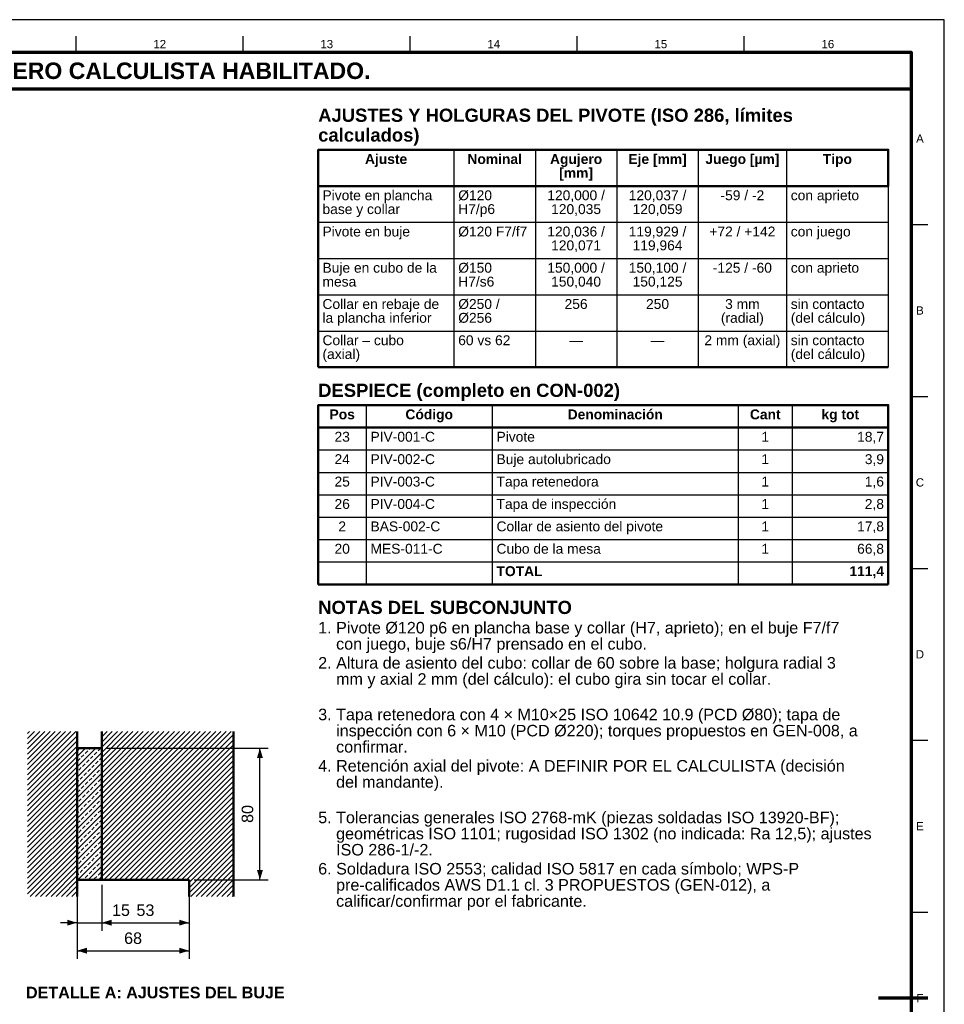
# Model space of a CAD drawing. Header units: millimetres. Extents: x 0 to 841, y 0 to 594.
# Tile 10 of 10: x 560 to 841, y 295 to 594. Entities that reach past the tile are written whole.
import ezdxf
from ezdxf.enums import TextEntityAlignment as Align

# ---------------------------------------------------------------- set-up
doc = ezdxf.new("R2010")
doc.units = ezdxf.units.MM
for name, color, linetype, lineweight in [('ACH', 7, 'CONTINUOUS', 13), ('COTA', 7, 'CONTINUOUS', 25), ('FINA', 7, 'CONTINUOUS', 25), ('MARCO', 7, 'CONTINUOUS', 70), ('TXT', 7, 'CONTINUOUS', 25), ('VIS', 7, 'CONTINUOUS', 50)]:
    doc.layers.add(name, color=color, linetype=linetype, lineweight=lineweight)
doc.styles.add('STD', font='LiberationSans-Regular.ttf')
doc.styles.add('STDB', font='LiberationSans-Bold.ttf')

msp = doc.modelspace()

# ---------------------------------------------------------------- hatches: boundary and pattern name
at = {"layer": 'ACH'}
h = msp.add_hatch(dxfattribs=at)
h.set_pattern_fill('ANSI31', scale=0.35)
h.paths.add_polyline_path([(577.82, 327.9), (562.82, 327.9), (562.82, 377.9), (577.82, 377.9)])
h = msp.add_hatch(dxfattribs=at)
h.set_pattern_fill('ANSI31', scale=0.35)
h.paths.add_polyline_path([(625.32, 327.9), (611.82, 327.9), (611.82, 332.9), (585.32, 332.9), (585.32, 377.9), (625.32, 377.9)])
h = msp.add_hatch(dxfattribs=at)
h.set_pattern_fill('ANSI33', scale=0.35)
h.paths.add_polyline_path([(585.32, 332.9), (577.82, 332.9), (577.82, 372.9), (585.32, 372.9)])

# ---------------------------------------------------------------- linework, layer by layer
at = {"layer": 'COTA'}
for p, q in [((586.82, 372.9), (635.82, 372.9)), ((633.32, 332.9), (633.32, 372.9)), ((613.32, 332.9), (635.82, 332.9)), ((577.82, 331.4), (577.82, 317.4)), ((577.82, 331.4), (577.82, 308.9)), ((585.32, 331.4), (585.32, 317.4)), ((585.32, 331.4), (585.32, 317.4)), ((611.82, 331.4), (611.82, 317.4)), ((611.82, 331.4), (611.82, 308.9)), ((577.82, 319.9), (572.82, 319.9)), ((577.82, 319.9), (585.32, 319.9)), ((585.32, 319.9), (590.32, 319.9)), ((585.32, 319.9), (611.82, 319.9)), ((585.32, 319.9), (594.97, 319.9)), ((577.82, 311.4), (611.82, 311.4))]:
    msp.add_line(p, q, dxfattribs=at)
for points in [[(633.32, 372.9), (632.42, 369.9), (634.22, 369.9)], [(633.32, 332.9), (634.22, 335.9), (632.42, 335.9)], [(577.82, 319.9), (574.82, 320.8), (574.82, 319)], [(585.32, 319.9), (588.32, 319), (588.32, 320.8)], [(585.32, 319.9), (588.32, 319), (588.32, 320.8)], [(611.82, 319.9), (608.82, 320.8), (608.82, 319)], [(577.82, 311.4), (580.82, 310.5), (580.82, 312.3)], [(611.82, 311.4), (608.82, 312.3), (608.82, 310.5)]]:
    msp.add_solid(points, dxfattribs=at)
at = {"layer": 'FINA'}
for p, q in [((577.56, 584), (577.56, 589)), ((628.25, 584), (628.25, 589)), ((678.94, 584), (678.94, 589)), ((729.62, 584), (729.62, 589)), ((780.31, 584), (780.31, 589)), ((692.19, 554.5), (692.19, 488.5)), ((716.9, 554.5), (716.9, 488.5)), ((741.62, 554.5), (741.62, 488.5)), ((766.33, 554.5), (766.33, 488.5)), ((793.11, 554.5), (793.11, 488.5)), ((824, 554.5), (824, 488.5)), ((651, 543.5), (824, 543.5)), ((651, 532.5), (824, 532.5)), ((831, 531.82), (836, 531.82)), ((651, 521.5), (824, 521.5)), ((651, 510.5), (824, 510.5)), ((651, 499.5), (824, 499.5)), ((831, 479.64), (836, 479.64)), ((665.57, 477), (665.57, 422.6)), ((703.81, 477), (703.81, 422.6)), ((778.47, 477), (778.47, 422.6)), ((794.86, 477), (794.86, 422.6)), ((651, 470.2), (824, 470.2)), ((651, 463.4), (824, 463.4)), ((651, 456.6), (824, 456.6)), ((651, 449.8), (824, 449.8)), ((651, 443), (824, 443)), ((651, 436.2), (824, 436.2)), ((651, 429.4), (824, 429.4)), ((831, 427.45), (836, 427.45)), ((831, 375.27), (836, 375.27)), ((831, 323.09), (836, 323.09))]:
    msp.add_line(p, q, dxfattribs=at)
msp.add_lwpolyline([(0, 0), (841, 0), (841, 594), (0, 594)], close=True, dxfattribs=at)
at = {"layer": 'MARCO'}
msp.add_line((836, 297), (821, 297), dxfattribs=at)
for points in [[(20, 10), (831, 10), (831, 584), (20, 584)], [(20, 573), (831, 573), (831, 584), (20, 584)]]:
    msp.add_lwpolyline(points, close=True, dxfattribs=at)
at = {"layer": 'VIS'}
for p, q in [((651, 554.5), (651, 488.5)), ((651, 488.5), (824, 488.5)), ((651, 477), (651, 422.6)), ((824, 477), (824, 422.6)), ((651, 422.6), (824, 422.6))]:
    msp.add_line(p, q, dxfattribs=at)
for points in [[(651, 543.5), (824, 543.5), (824, 554.5), (651, 554.5)], [(651, 470.2), (824, 470.2), (824, 477), (651, 477)]]:
    msp.add_lwpolyline(points, close=True, dxfattribs=at)
for points in [[(577.82, 327.9), (577.82, 377.9)], [(585.32, 332.9), (585.32, 377.9)], [(625.32, 327.9), (625.32, 377.9)], [(585.32, 372.9), (577.82, 372.9)], [(577.82, 332.9), (577.82, 372.9)], [(585.32, 332.9), (585.32, 372.9)], [(585.32, 332.9), (577.82, 332.9)], [(611.82, 332.9), (585.32, 332.9)], [(611.82, 327.9), (611.82, 332.9)]]:
    msp.add_lwpolyline(points, dxfattribs=at)

# ---------------------------------------------------------------- texts
at = {"layer": 'TXT'}
for s, height, style, p in [('12', 2.5, 'STD', (602.91, 586.6)), ('13', 2.5, 'STD', (653.59, 586.6)), ('14', 2.5, 'STD', (704.28, 586.6)), ('15', 2.5, 'STD', (754.97, 586.6)), ('16', 2.5, 'STD', (805.66, 586.6)), ('ESTOS PLANOS NO SON VÁLIDOS PARA FABRICACIÓN HASTA SU REVISIÓN Y APROBACIÓN POR UN INGENIERO CALCULISTA HABILITADO.', 5, 'STDB', (425.5, 578.5)), ('A', 2.5, 'STD', (833.6, 557.91)), ('Ajuste', 3, 'STDB', (671.6, 551.7)), ('Nominal', 3, 'STDB', (704.55, 551.7)), ('Agujero', 3, 'STDB', (729.26, 551.7)), ('Eje [mm]', 3, 'STDB', (753.98, 551.7)), ('Juego [µm]', 3, 'STDB', (779.72, 551.7)), ('Tipo', 3, 'STDB', (808.55, 551.7)), ('[mm]', 3, 'STDB', (729.26, 547.5)), ('120,000 /', 3, 'STD', (729.26, 540.7)), ('120,037 /', 3, 'STD', (753.98, 540.7)), ('-59 / -2', 3, 'STD', (779.72, 540.7)), ('120,035', 3, 'STD', (729.26, 536.5)), ('120,059', 3, 'STD', (753.98, 536.5)), ('120,036 /', 3, 'STD', (729.26, 529.7)), ('119,929 /', 3, 'STD', (753.98, 529.7)), ('+72 / +142', 3, 'STD', (779.72, 529.7)), ('120,071', 3, 'STD', (729.26, 525.5)), ('119,964', 3, 'STD', (753.98, 525.5)), ('150,000 /', 3, 'STD', (729.26, 518.7)), ('150,100 /', 3, 'STD', (753.98, 518.7)), ('-125 / -60', 3, 'STD', (779.72, 518.7)), ('150,040', 3, 'STD', (729.26, 514.5)), ('150,125', 3, 'STD', (753.98, 514.5)), ('256', 3, 'STD', (729.26, 507.7)), ('250', 3, 'STD', (753.98, 507.7)), ('3 mm', 3, 'STD', (779.72, 507.7)), ('(radial)', 3, 'STD', (779.72, 503.5)), ('B', 2.5, 'STD', (833.6, 505.73)), ('—', 3, 'STD', (729.26, 496.7)), ('—', 3, 'STD', (753.98, 496.7)), ('2 mm (axial)', 3, 'STD', (779.72, 496.7)), ('Pos', 3, 'STDB', (658.28, 474.2)), ('Código', 3, 'STDB', (684.69, 474.2)), ('Denominación', 3, 'STDB', (741.14, 474.2)), ('Cant', 3, 'STDB', (786.67, 474.2)), ('kg tot', 3, 'STDB', (809.43, 474.2)), ('23', 3, 'STD', (658.28, 467.4)), ('1', 3, 'STD', (786.67, 467.4)), ('24', 3, 'STD', (658.28, 460.6)), ('1', 3, 'STD', (786.67, 460.6)), ('25', 3, 'STD', (658.28, 453.8)), ('1', 3, 'STD', (786.67, 453.8)), ('C', 2.5, 'STD', (833.6, 453.55)), ('26', 3, 'STD', (658.28, 447)), ('1', 3, 'STD', (786.67, 447)), ('2', 3, 'STD', (658.28, 440.2)), ('1', 3, 'STD', (786.67, 440.2)), ('20', 3, 'STD', (658.28, 433.4)), ('1', 3, 'STD', (786.67, 433.4)), ('D', 2.5, 'STD', (833.6, 401.36)), ('E', 2.5, 'STD', (833.6, 349.18)), ('F', 2.5, 'STD', (833.6, 297))]:
    msp.add_text(s, height=height, dxfattribs=dict(at, style=style)).set_placement(p, align=Align.MIDDLE_CENTER)
for s, height, style, p in [('AJUSTES Y HOLGURAS DEL PIVOTE (ISO 286, límites', 4, 'STDB', (651, 567)), ('calculados)', 4, 'STDB', (651, 561)), ('DESPIECE (completo en CON-002)', 4, 'STDB', (651, 483.5)), ('NOTAS DEL SUBCONJUNTO', 4, 'STDB', (651, 417.6)), ('1. Pivote Ø120 p6 en plancha base y collar (H7, aprieto); en el buje F7/f7', 3.5, 'STD', (651, 411.2)), ('    con juego, buje s6/H7 prensado en el cubo.', 3.5, 'STD', (651, 406.3)), ('2. Altura de asiento del cubo: collar de 60 sobre la base; holgura radial 3', 3.5, 'STD', (651, 400.52)), ('    mm y axial 2 mm (del cálculo): el cubo gira sin tocar el collar.', 3.5, 'STD', (651, 395.62)), ('3. Tapa retenedora con 4 × M10×25 ISO 10642 10.9 (PCD Ø80); tapa de', 3.5, 'STD', (651, 384.85)), ('    inspección con 6 × M10 (PCD Ø220); torques propuestos en GEN-008, a', 3.5, 'STD', (651, 379.95)), ('    confirmar.', 3.5, 'STD', (651, 375.05)), ('4. Retención axial del pivote: A DEFINIR POR EL CALCULISTA (decisión', 3.5, 'STD', (651, 369.28)), ('    del mandante).', 3.5, 'STD', (651, 364.38)), ('5. Tolerancias generales ISO 2768-mK (piezas soldadas ISO 13920-BF);', 3.5, 'STD', (651, 353.6)), ('    geométricas ISO 1101; rugosidad ISO 1302 (no indicada: Ra 12,5); ajustes', 3.5, 'STD', (651, 348.7)), ('    ISO 286-1/-2.', 3.5, 'STD', (651, 343.8)), ('6. Soldadura ISO 2553; calidad ISO 5817 en cada símbolo; WPS-P', 3.5, 'STD', (651, 338.03)), ('    pre-calificados AWS D1.1 cl. 3 PROPUESTOS (GEN-012), a', 3.5, 'STD', (651, 333.13)), ('    calificar/confirmar por el fabricante.', 3.5, 'STD', (651, 328.23))]:
    msp.add_text(s, height=height, dxfattribs=dict(at, style=style)).set_placement(p, align=Align.TOP_LEFT)
for s, style, p in [('Pivote en plancha', 'STD', (652.3, 540.7)), ('Ø120', 'STD', (693.49, 540.7)), ('con aprieto', 'STD', (794.41, 540.7)), ('base y collar', 'STD', (652.3, 536.5)), ('H7/p6', 'STD', (693.49, 536.5)), ('Pivote en buje', 'STD', (652.3, 529.7)), ('Ø120 F7/f7', 'STD', (693.49, 529.7)), ('con juego', 'STD', (794.41, 529.7)), ('Buje en cubo de la', 'STD', (652.3, 518.7)), ('Ø150', 'STD', (693.49, 518.7)), ('con aprieto', 'STD', (794.41, 518.7)), ('mesa', 'STD', (652.3, 514.5)), ('H7/s6', 'STD', (693.49, 514.5)), ('Collar en rebaje de', 'STD', (652.3, 507.7)), ('Ø250 /', 'STD', (693.49, 507.7)), ('sin contacto', 'STD', (794.41, 507.7)), ('la plancha inferior', 'STD', (652.3, 503.5)), ('Ø256', 'STD', (693.49, 503.5)), ('(del cálculo)', 'STD', (794.41, 503.5)), ('Collar – cubo', 'STD', (652.3, 496.7)), ('60 vs 62', 'STD', (693.49, 496.7)), ('sin contacto', 'STD', (794.41, 496.7)), ('(axial)', 'STD', (652.3, 492.5)), ('(del cálculo)', 'STD', (794.41, 492.5)), ('PIV-001-C', 'STD', (666.87, 467.4)), ('Pivote', 'STD', (705.11, 467.4)), ('PIV-002-C', 'STD', (666.87, 460.6)), ('Buje autolubricado', 'STD', (705.11, 460.6)), ('PIV-003-C', 'STD', (666.87, 453.8)), ('Tapa retenedora', 'STD', (705.11, 453.8)), ('PIV-004-C', 'STD', (666.87, 447)), ('Tapa de inspección', 'STD', (705.11, 447)), ('BAS-002-C', 'STD', (666.87, 440.2)), ('Collar de asiento del pivote', 'STD', (705.11, 440.2)), ('MES-011-C', 'STD', (666.87, 433.4)), ('Cubo de la mesa', 'STD', (705.11, 433.4)), ('TOTAL', 'STDB', (705.11, 426.6))]:
    msp.add_text(s, height=3, dxfattribs=dict(at, style=style)).set_placement(p, align=Align.MIDDLE_LEFT)
for s, style, p in [('18,7', 'STD', (822.7, 467.4)), ('3,9', 'STD', (822.7, 460.6)), ('1,6', 'STD', (822.7, 453.8)), ('2,8', 'STD', (822.7, 447)), ('17,8', 'STD', (822.7, 440.2)), ('66,8', 'STD', (822.7, 433.4)), ('111,4', 'STDB', (822.7, 426.6))]:
    msp.add_text(s, height=3, dxfattribs=dict(at, style=style)).set_placement(p, align=Align.MIDDLE_RIGHT)
at = {"layer": 'TXT', "style": 'STD'}
msp.add_text('80', height=3.5, rotation=90, dxfattribs=at).set_placement((632.32, 352.9), align=Align.BOTTOM_CENTER)
at = {"layer": 'TXT'}
for s, style, p in [('15', 'STD', (591.15, 320.9)), ('53', 'STD', (598.57, 320.9)), ('68', 'STD', (594.82, 312.4)), ('DETALLE A: AJUSTES DEL BUJE', 'STDB', (601.57, 295.9))]:
    msp.add_text(s, height=3.5, dxfattribs=dict(at, style=style)).set_placement(p, align=Align.BOTTOM_CENTER)

doc.saveas('drawing.dxf')
